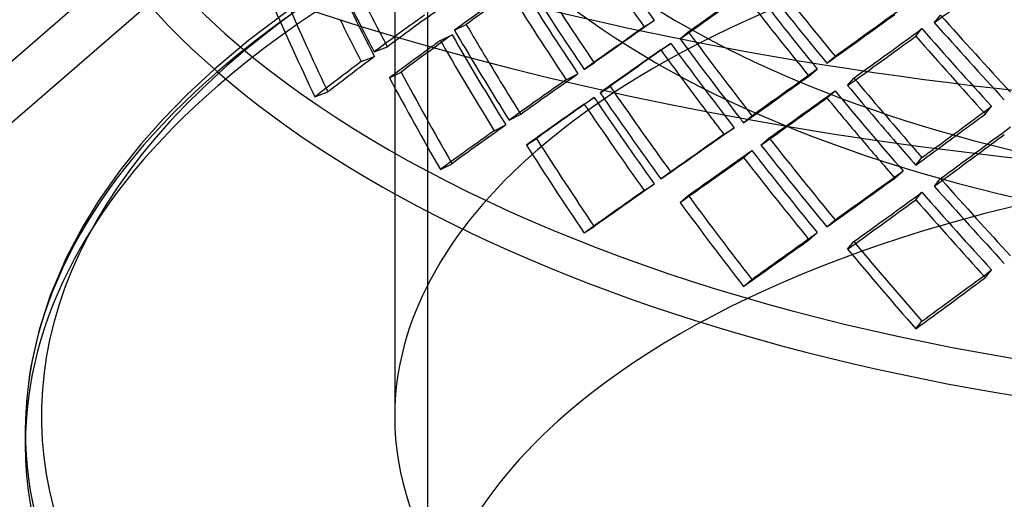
# Model space of a CAD drawing. Header units: millimetres. Extents: x -381 to 381, y -336 to 289.
# Tile 3 of 11: x -220 to -70, y -121 to -48. Entities that reach past the tile are written whole.
import ezdxf

# ---------------------------------------------------------------- set-up
doc = ezdxf.new("R2010")
doc.units = ezdxf.units.MM
doc.layers.add('HIDDEN', color=7, linetype='Continuous')
doc.layers.add('THICK', color=7, linetype='Continuous')

msp = doc.modelspace()

# ---------------------------------------------------------------- linework, layer by layer
at = {"layer": 'HIDDEN'}
for p, q in [((-379.99, -192.41), (-104.99, 45.75)), ((-375.66, -197.99), (-100.66, 40.17)), ((-157.5, 2.77), (-157.5, -147.66)), ((-162.5, -1.56), (-162.5, -74.78)), ((-178.57, -46.78), (-184.76, -51.45)), ((-80.32, -48.71), (-79.37, -47.55)), ((-153.38, -49.87), (-151.6, -48.99)), ((-124.5, -49.36), (-122.97, -48.37)), ((-155.54, -51.43), (-153.76, -50.55)), ((-119.05, -51.19), (-117.79, -50.1)), ((-83.15, -50.78), (-82.2, -49.62)), ((-184.76, -51.45), (-189.95, -55.81)), ((-165.61, -53.16), (-163.61, -52.4)), ((-121.97, -52.86), (-120.44, -51.87)), ((-167.59, -54.63), (-165.59, -53.88)), ((-96.68, -54.9), (-95.43, -53.81)), ((-133.65, -55.83), (-132.12, -54.84)), ((-136.38, -57.4), (-134.59, -56.52)), ((-99.41, -56.85), (-98.16, -55.77)), ((-130.65, -59.02), (-129.7, -58.4)), ((-93.52, -58.3), (-92.57, -57.14)), ((-174.65, -60.01), (-172.66, -59.26)), ((-96.68, -60.18), (-95.43, -59.09)), ((-133.65, -61.11), (-132.12, -60.12)), ((-72.55, -62.61), (-71.6, -61.45)), ((-145.09, -63.55), (-143.31, -62.67)), ((-108.77, -63.44), (-108.12, -62.88)), ((-147.36, -65.17), (-145.58, -64.29)), ((-112.36, -65.73), (-110.82, -64.73)), ((-106.73, -67.36), (-105.47, -66.27)), ((-109.38, -69.24), (-108.12, -68.16)), ((-155.54, -71.06), (-153.76, -70.19)), ((-121.97, -72.49), (-120.44, -71.5)), ((-86.34, -72.38), (-85.08, -71.29)), ((-124.5, -74.27), (-122.97, -73.28)), ((-80.32, -73.62), (-79.37, -72.46)), ((-83.15, -75.69), (-82.2, -74.53)), ((-119.05, -76.1), (-117.79, -75.02)), ((-133.65, -80.74), (-132.12, -79.75)), ((-99.41, -81.77), (-98.16, -80.68)), ((-93.52, -83.21), (-92.57, -82.06)), ((-72.55, -87.52), (-71.6, -86.37))]:
    msp.add_line(p, q, dxfattribs=at)
for centre, major_axis, ratio, start_param, end_param in [((0, -110.85), (218.75, 0), 0.5, 1.047198, 2.617994), ((0, -113.02), (-218.75, 0), 0.5, 3.141591, 5.759587), ((0, -108.69), (216.25, 0), 0.5, 1.047198, 2.636772), ((0, 2.77), (-216.25, 0), 0.5, -0.000001, 2.617994), ((0, 2.77), (-157.5, 0), 0.5, -0.000001, 1.19288), ((0, -1.56), (-162.5, 0), 0.5, -0.000001, 2.617994), ((0, -108.69), (162.5, 0), 0.5, -0.000001, 2.617994), ((0, 50.39), (172.97, -252.15), 0.514706, -1.584379, -1.531936), ((0, 50.39), (174.97, -255.07), 0.514706, -1.584379, -1.532536), ((0, 30.76), (145.27, -270.61), 0.604376, -1.636987, -1.599455), ((0, 30.76), (143.61, -267.52), 0.604376, -1.636826, -1.592869), ((0, 25.48), (143.61, -267.52), 0.604376, -1.650919, -1.598476), ((0, 30.76), (172.97, -252.15), 0.514706, -1.636823, -1.584379), ((0, 55.67), (183.7, -244.23), 0.467176, -1.524501, -1.472033), ((0, 50.39), (217.98, 177.74), 0.103327, -2.030833, -1.978966), ((0, 25.48), (215.96, 132.8), 0.084231, 2.243451, 2.295919), ((0, 50.39), (159.81, -259.87), 0.560621, -1.555986, -1.503334), ((0, 30.76), (174.97, -255.07), 0.514706, -1.636223, -1.584379), ((0, 50.39), (216.14, 162.57), 0.042828, -2.17904, -2.126597), ((0, 50.39), (183.7, -244.23), 0.467176, -1.538594, -1.486151), ((0, 55.67), (185.82, -247.05), 0.467176, -1.524662, -1.472795), ((0, 25.48), (218.46, 134.34), 0.084231, 2.244213, 2.29608), ((0, 50.39), (161.66, -262.88), 0.560621, -1.556748, -1.504703), ((0, 50.39), (218.64, 164.45), 0.042828, -2.178441, -2.126597), ((0, 50.39), (185.82, -247.05), 0.467176, -1.538594, -1.486751), ((0, 30.76), (216.14, 162.57), 0.042828, -2.060035, -2.007383), ((0, 5.84), (215.56, 115.71), 0.149576, 2.296113, 2.348765), ((0, 5.84), (218.05, 117.05), 0.149576, 2.297481, 2.327629), ((0, 30.76), (218.64, 164.45), 0.042828, -2.060797, -2.008752), ((0, 55.67), (192.41, -235.97), 0.418283, -1.472647, -1.420179), ((0, 30.76), (159.81, -259.87), 0.560621, -1.608455, -1.586351), ((0, 30.76), (218.73, 150.05), 0.019802, 2.162654, 2.214497), ((0, 30.76), (216.23, 148.33), 0.019802, 2.162054, 2.214497), ((0, 55.67), (194.64, -238.7), 0.418283, -1.472808, -1.420941), ((0, 25.48), (215.96, 132.8), 0.084231, 2.310013, 2.328051), ((0, 25.48), (159.81, -259.87), 0.560621, -1.622548, -1.570105), ((0, 30.76), (161.66, -262.88), 0.560621, -1.608616, -1.592829), ((0, 30.76), (183.7, -244.23), 0.467176, -1.591038, -1.538594), ((0, 50.39), (217.98, 177.74), 0.103327, -2.096609, -2.044766), ((0, 50.39), (215.49, 175.71), 0.103327, -2.097209, -2.044766), ((0, 50.39), (194.64, -238.7), 0.418283, -1.486741, -1.434897), ((0, 50.39), (192.41, -235.97), 0.418283, -1.486741, -1.434297), ((0, 30.76), (143.61, -267.52), 0.604376, -1.586305, -1.584357), ((0, 25.48), (218.46, 134.34), 0.084231, 2.310013, 2.318851), ((0, 25.48), (161.66, -262.88), 0.560621, -1.622548, -1.616472), ((0, 25.48), (216.23, 148.33), 0.019802, 2.147935, 2.200404), ((0, 50.39), (172.97, -252.15), 0.514706, -1.517817, -1.465165), ((0, 30.76), (185.82, -247.05), 0.467176, -1.590438, -1.541631), ((0, 5.84), (215.56, 115.71), 0.149576, 2.362883, 2.415327), ((0, 25.48), (218.73, 150.05), 0.019802, 2.148697, 2.197501), ((0, 50.39), (174.97, -255.07), 0.514706, -1.518579, -1.480607), ((0, -110.85), (218.75, 0), 0.5, 2.617994, 3.141593), ((0, 5.84), (215.96, 132.8), 0.084231, 2.190799, 2.243451), ((0, 30.76), (218.64, 164.45), 0.042828, -2.122834, -2.074753), ((0, 30.76), (216.14, 162.57), 0.042828, -2.126597, -2.074154), ((0, -113.02), (-218.75, 0), 0.5, -0.523599, -0.000001), ((0, 5.84), (218.46, 134.34), 0.084231, 2.192168, 2.194078), ((0, 30.76), (172.97, -252.15), 0.514706, -1.570286, -1.566398), ((0, 30.76), (194.64, -238.7), 0.418283, -1.538584, -1.501149), ((0, 30.76), (192.41, -235.97), 0.418283, -1.539184, -1.494946), ((0, 5.84), (143.61, -267.52), 0.604376, -1.653026, -1.650919), ((0, 25.48), (216.14, 162.57), 0.042828, -2.112503, -2.060035), ((0, 50.39), (183.7, -244.23), 0.467176, -1.472033, -1.41938), ((0, 25.48), (216.23, 148.33), 0.019802, 2.214497, 2.223202), ((0, 25.48), (172.97, -252.15), 0.514706, -1.584379, -1.531936), ((0, 25.48), (218.64, 164.45), 0.042828, -2.091794, -2.060797), ((0, 50.39), (185.82, -247.05), 0.467176, -1.472795, -1.446966), ((0, 30.76), (215.49, 175.71), 0.103327, -2.035184, -1.992322), ((0, 30.76), (159.81, -259.87), 0.560621, -1.557017, -1.555986), ((0, 30.76), (217.98, 177.74), 0.103327, -2.028004, -1.992922), ((0, 5.84), (215.96, 132.8), 0.084231, 2.257569, 2.310013), ((0, 5.84), (216.23, 148.33), 0.019802, 2.095283, 2.147935), ((0, 25.48), (215.49, 175.71), 0.103327, -2.030672, -1.978204), ((0, 25.48), (217.98, 177.74), 0.103327, -1.998059, -1.978966), ((0, 30.76), (183.7, -244.23), 0.467176, -1.524501, -1.52399), ((0, -108.69), (162.5, 0), 0.5, 2.617994, 3.141591), ((0, 25.48), (216.14, 162.57), 0.042828, -2.17904, -2.126597), ((0, 25.48), (183.7, -244.23), 0.467176, -1.538594, -1.486151), ((0, 5.84), (159.81, -259.87), 0.560621, -1.623642, -1.622548), ((0, 30.76), (172.97, -252.15), 0.514706, -1.518051, -1.517817), ((0, 5.84), (216.14, 162.57), 0.042828, -2.014215, -2.007383), ((0, -147.66), (157.5, 0), 0.5, 1.859683, 2.617994), ((0, 5.84), (216.23, 148.33), 0.019802, 2.162054, 2.214497), ((0, 30.76), (192.41, -235.97), 0.418283, -1.472647, -1.471423), ((0, 25.48), (215.49, 175.71), 0.103327, -2.097209, -2.044766), ((0, 25.48), (192.41, -235.97), 0.418283, -1.486741, -1.434297), ((0, 5.84), (183.7, -244.23), 0.467176, -1.591038, -1.590505), ((0, 5.84), (172.97, -252.15), 0.514706, -1.584624, -1.584379), ((0, 5.84), (216.14, 162.57), 0.042828, -2.081165, -2.074154), ((0, 5.84), (192.41, -235.97), 0.418283, -1.539184, -1.537923), ((0, 5.84), (215.49, 175.71), 0.103327, -1.998203, -1.992322), ((0, -147.66), (157.5, 0), 0.5, 2.617994, 3.141591)]:
    msp.add_ellipse(centre, major_axis=major_axis, ratio=ratio, start_param=start_param, end_param=end_param, dxfattribs=at)
at = {"layer": 'THICK'}
for p, q in [((-189.95, -55.81), (-194.1, -59.65)), ((-163.3, -57.11), (-161.52, -56.23)), ((-194.1, -59.65), (-197.81, -63.44)), ((-131.22, -59.39), (-130.65, -59.02)), ((-197.81, -63.44), (-201.11, -67.15)), ((-109.38, -63.97), (-108.77, -63.44)), ((-201.11, -67.15), (-204.3, -71.15)), ((-142.44, -67.35), (-140.91, -66.36)), ((-83.15, -70.41), (-82.2, -69.25)), ((-204.3, -71.15), (-207.59, -75.82)), ((-162.5, -74.78), (-162.5, -108.69)), ((-207.59, -75.82), (-210, -79.73)), ((-96.68, -79.81), (-95.43, -78.73)), ((-210, -79.73), (-212.52, -84.53)), ((-212.52, -84.53), (-214.96, -90.25)), ((-109.38, -88.88), (-108.12, -87.8)), ((-214.96, -90.25), (-216.66, -95.51)), ((-83.15, -95.32), (-82.2, -94.17)), ((-216.66, -95.51), (-217.9, -101.09)), ((-217.9, -101.09), (-218.1, -102.29)), ((-218.1, -102.29), (-218.57, -106.38)), ((-218.57, -106.38), (-218.75, -110.85)), ((-218.75, -110.85), (-218.75, -113.02))]:
    msp.add_line(p, q, dxfattribs=at)
for centre, major_axis, ratio, start_param, end_param in [((0, 87.04), (320, 0), 0.5, 3.141591, 5.759587), ((0, 97.37), (320, 0), 0.5, -2.094395, -0.523599), ((0, -1.56), (-218.75, 0), 0.5, 0.303294, 2.617994), ((0, 5.84), (145.27, -270.61), 0.604376, -1.702763, -1.650919), ((0, 5.84), (143.61, -267.52), 0.604376, -1.700476, -1.653026), ((0, 25.48), (145.27, -270.61), 0.604376, -1.622334, -1.599076), ((0, 30.76), (145.27, -270.61), 0.604376, -1.599455, -1.585119), ((0, 5.84), (218.05, 117.05), 0.149576, 2.327629, 2.349527), ((0, 30.76), (143.61, -267.52), 0.604376, -1.592869, -1.586305), ((0, 25.48), (218.46, 134.34), 0.084231, 2.318851, 2.361856), ((0, 25.48), (215.96, 132.8), 0.084231, 2.328051, 2.362456), ((0, 25.48), (161.66, -262.88), 0.560621, -1.616472, -1.570705), ((0, 5.84), (218.05, 117.05), 0.149576, 2.363483, 2.415327), ((0, 30.76), (161.66, -262.88), 0.560621, -1.592829, -1.556748), ((0, 30.76), (159.81, -259.87), 0.560621, -1.586351, -1.557017), ((0, -108.69), (216.25, 0), 0.5, 2.636772, 4.18879), ((0, 5.84), (159.81, -259.87), 0.560621, -1.674992, -1.623642), ((0, 5.84), (161.66, -262.88), 0.560621, -1.674392, -1.622548), ((0, 5.84), (218.46, 134.34), 0.084231, 2.194078, 2.244213), ((0, 25.48), (218.73, 150.05), 0.019802, 2.197501, 2.200565), ((0, 30.76), (174.97, -255.07), 0.514706, -1.570447, -1.518579), ((0, 30.76), (172.97, -252.15), 0.514706, -1.566398, -1.518051), ((0, 25.48), (218.73, 150.05), 0.019802, 2.214497, 2.266341), ((0, 25.48), (216.23, 148.33), 0.019802, 2.223202, 2.266941), ((0, 25.48), (174.97, -255.07), 0.514706, -1.584379, -1.532536), ((0, 50.39), (174.97, -255.07), 0.514706, -1.480607, -1.466534), ((0, 30.76), (185.82, -247.05), 0.467176, -1.541631, -1.538594), ((0, 30.76), (218.64, 164.45), 0.042828, -2.126597, -2.122834), ((0, 5.84), (218.46, 134.34), 0.084231, 2.258169, 2.310013), ((0, 5.84), (218.73, 150.05), 0.019802, 2.096652, 2.148697), ((0, 25.48), (218.64, 164.45), 0.042828, -2.112665, -2.091794), ((0, 5.84), (174.97, -255.07), 0.514706, -1.636223, -1.584379), ((0, 5.84), (172.97, -252.15), 0.514706, -1.636823, -1.584624), ((0, 30.76), (185.82, -247.05), 0.467176, -1.524662, -1.472795), ((0, 30.76), (183.7, -244.23), 0.467176, -1.52399, -1.472033), ((0, 50.39), (185.82, -247.05), 0.467176, -1.446966, -1.420749), ((0, 30.76), (194.64, -238.7), 0.418283, -1.501149, -1.486741), ((0, 30.76), (192.41, -235.97), 0.418283, -1.494946, -1.486741), ((0, 30.76), (217.98, 177.74), 0.103327, -2.044766, -2.028004), ((0, 30.76), (215.49, 175.71), 0.103327, -2.044766, -2.035184), ((0, 25.48), (217.98, 177.74), 0.103327, -2.030833, -1.998059), ((0, 25.48), (218.64, 164.45), 0.042828, -2.178441, -2.126597), ((0, 25.48), (185.82, -247.05), 0.467176, -1.538594, -1.486751), ((0, 5.84), (218.64, 164.45), 0.042828, -2.060797, -2.008752), ((0, 5.84), (216.14, 162.57), 0.042828, -2.060035, -2.014215), ((0, 30.76), (192.41, -235.97), 0.418283, -1.471423, -1.420179), ((0, 5.84), (218.73, 150.05), 0.019802, 2.162654, 2.214497), ((0, 30.76), (194.64, -238.7), 0.418283, -1.472808, -1.420941), ((0, 5.84), (185.82, -247.05), 0.467176, -1.590438, -1.538594), ((0, 5.84), (183.7, -244.23), 0.467176, -1.590505, -1.538594), ((0, 25.48), (217.98, 177.74), 0.103327, -2.096609, -2.044766), ((0, 25.48), (194.64, -238.7), 0.418283, -1.486741, -1.434897), ((0, 5.84), (218.64, 164.45), 0.042828, -2.126597, -2.074753), ((0, 5.84), (216.14, 162.57), 0.042828, -2.126597, -2.081165), ((0, 5.84), (192.41, -235.97), 0.418283, -1.537923, -1.486741), ((0, 5.84), (194.64, -238.7), 0.418283, -1.538584, -1.486741), ((0, 5.84), (217.98, 177.74), 0.103327, -2.044766, -1.992922), ((0, 5.84), (215.49, 175.71), 0.103327, -2.044766, -1.998203), ((0, -108.69), (162.5, 0), 0.5, 3.141591, 5.759587), ((0, -110.85), (218.75, 0), 0.5, 3.141593, 4.18879), ((0, -113.02), (-218.75, 0), 0.5, -0.000001, 2.617994)]:
    msp.add_ellipse(centre, major_axis=major_axis, ratio=ratio, start_param=start_param, end_param=end_param, dxfattribs=at)

doc.saveas('drawing.dxf')
